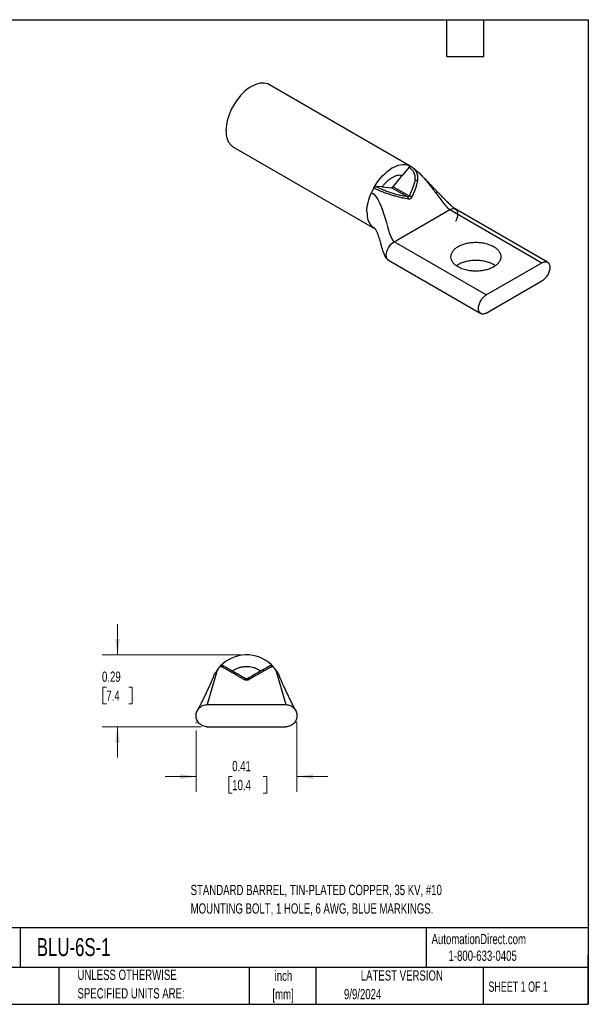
# Model space of a CAD drawing. Header units: inches. Extents: x 0.12 to 5.38, y 0.12 to 4.12.
# Tile 2 of 2: x 3.06 to 5.38, y 0.12 to 4.12. Entities that reach past the tile are written whole.
import ezdxf

# ---------------------------------------------------------------- set-up
doc = ezdxf.new("R2010")
doc.units = ezdxf.units.IN
doc.header["$LTSCALE"] = 0.5
doc.header["$MEASUREMENT"] = 0
doc.layers.add('TEXT', color=140, linetype='Continuous', lineweight=25)
doc.styles.add('SLDTEXTSTYLE0', font='TXT', dxfattribs={"width": 0.7})
doc.styles.add('SLDTEXTSTYLE1', font='TXT', dxfattribs={"width": 0.65})
doc.dimstyles.new('SLDDIMSTYLE3', dxfattribs={"dimtxt": 0.04248, "dimasz": 0.065, "dimexe": 0, "dimexo": 0.0625, "dimgap": 0.01062, "dimtad": 0, "dimtih": 1, "dimtoh": 1, "dimrnd": 1e-09, "dimdsep": 46, "dimtxsty": 'SLDTEXTSTYLE0', "dimsah": 1, "dimcen": 0.09, "dimadec": 0, "dimazin": 2, "dimtfac": 1, "dimtmove": 0, "dimatfit": 0, "dimfxl": 0, "dimfrac": 2, "dimtolj": 1, "dimtzin": 12, "dimarcsym": 0})

# ---------------------------------------------------------------- blocks, each defined once
blk = doc.blocks.new('_D_5')
at = {"color": 7, "linetype": 'Continuous', "lineweight": 0}
for p, q in [((3.4621, 1.5445), (3.4621, 1.6695)), ((3.9613, 1.5445), (3.3996, 1.5445)), ((3.4167, 1.4136), (3.4024, 1.4136)), ((3.4024, 1.4136), (3.4024, 1.3461)), ((3.5076, 1.4136), (3.5219, 1.4136)), ((3.5219, 1.4136), (3.5219, 1.3461)), ((3.4024, 1.3461), (3.4167, 1.3461)), ((3.5219, 1.3461), (3.5076, 1.3461)), ((3.8013, 1.2525), (3.3996, 1.2525)), ((3.4621, 1.2525), (3.4621, 1.1275))]:
    blk.add_line(p, q, dxfattribs=at)
at = {"color": 7, "linetype": 'Continuous', "lineweight": 18}
for points in [[(3.4621, 1.5445), (3.4721, 1.6095), (3.4521, 1.6095)], [(3.4621, 1.2525), (3.4521, 1.1875), (3.4721, 1.1875)]]:
    blk.add_solid(points, dxfattribs=at)
at = {"color": 7, "linetype": 'Continuous', "lineweight": 18, "char_height": 0.04167, "attachment_point": 1, "style": 'SLDTEXTSTYLE0'}
for s, insert in [('0.29', (3.399, 1.4769)), ('7.4', (3.4167, 1.3998))]:
    blk.add_mtext(s, dxfattribs=dict(at, insert=insert))
blk = doc.blocks.new('_D_6')
at = {"color": 7, "linetype": 'Continuous', "lineweight": 0}
for p, q in [((3.7813, 1.2725), (3.7813, 1.2675)), ((4.1913, 1.2725), (4.1913, 0.9878)), ((3.7813, 1.2375), (3.7813, 0.9878)), ((3.7813, 1.0503), (3.6563, 1.0503)), ((3.9281, 1.0503), (3.9139, 1.0503)), ((3.9139, 1.0503), (3.9139, 0.9828)), ((4.0544, 1.0503), (4.0686, 1.0503)), ((4.0686, 1.0503), (4.0686, 0.9828)), ((4.1913, 1.0503), (4.3163, 1.0503)), ((3.9139, 0.9828), (3.9281, 0.9828)), ((4.0686, 0.9828), (4.0544, 0.9828))]:
    blk.add_line(p, q, dxfattribs=at)
at = {"color": 7, "linetype": 'Continuous', "lineweight": 18}
for points in [[(3.7813, 1.0503), (3.7163, 1.0603), (3.7163, 1.0403)], [(4.1913, 1.0503), (4.2563, 1.0403), (4.2563, 1.0603)]]:
    blk.add_solid(points, dxfattribs=at)
at = {"color": 7, "linetype": 'Continuous', "lineweight": 18, "char_height": 0.04167, "attachment_point": 1, "style": 'SLDTEXTSTYLE0'}
for s, insert in [('0.41', (3.9281, 1.1135)), ('10.4', (3.9281, 1.0365))]:
    blk.add_mtext(s, dxfattribs=dict(at, insert=insert))

msp = doc.modelspace()

# ---------------------------------------------------------------- linework, layer by layer
for p, q in [((4.6517, 3.5301), (4.0789, 3.8607)), ((3.9329, 3.6078), (4.5057, 3.2772)), ((4.6454, 3.5251), (4.6195, 3.4929)), ((4.6461, 3.5247), (4.6454, 3.5251)), ((4.6595, 3.5252), (4.6539, 3.5286)), ((4.6548, 3.5282), (4.6547, 3.5282)), ((4.6548, 3.5282), (4.6592, 3.5252)), ((4.6592, 3.5242), (4.6579, 3.5253)), ((4.5822, 3.4464), (4.6195, 3.4929)), ((4.5119, 3.448), (4.5126, 3.4476)), ((4.5378, 3.4457), (4.5119, 3.448)), ((4.5378, 3.4457), (4.5751, 3.4423)), ((4.6403, 3.4047), (4.5751, 3.4423)), ((4.5822, 3.4464), (4.6473, 3.4088)), ((4.5857, 3.2232), (4.812, 3.3538)), ((4.812, 3.3538), (5.1868, 3.1375)), ((5.2093, 3.1397), (4.8345, 3.3561)), ((4.5058, 3.2774), (4.505, 3.2779)), ((4.5052, 3.2775), (4.5081, 3.2755)), ((4.9605, 3.0069), (4.5857, 3.2232)), ((4.5632, 3.1475), (4.938, 2.9311)), ((4.9605, 3.0069), (5.1868, 3.1375)), ((4.9965, 3.1252), (4.9899, 3.1299)), ((4.9605, 2.9334), (5.1868, 3.064)), ((3.7882, 1.3214), (3.7882, 1.3214)), ((3.8263, 1.3425), (4.1463, 1.3425)), ((4.1844, 1.3214), (4.1844, 1.3214)), ((3.8263, 1.2525), (4.1463, 1.2525))]:
    msp.add_line(p, q)
at = {"flags": 128}
for points in [[(4.0789, 3.8607), (4.0723, 3.8639), (4.0651, 3.8661), (4.0575, 3.8673), (4.0495, 3.8675), (4.0412, 3.8667), (4.0326, 3.8649), (4.0238, 3.862), (4.0149, 3.8582), (4.0059, 3.8535), (3.9969, 3.8479), (3.988, 3.8413), (3.9792, 3.834), (3.9706, 3.8259), (3.9623, 3.8171), (3.9543, 3.8077), (3.9467, 3.7978), (3.9396, 3.7873), (3.9329, 3.7764), (3.9268, 3.7653), (3.9213, 3.7538), (3.9165, 3.7423), (3.9124, 3.7307), (3.9089, 3.7191), (3.9062, 3.7076), (3.9042, 3.6963), (3.9031, 3.6853), (3.9027, 3.6747)], [(4.5032, 3.4415), (4.5097, 3.4526), (4.5167, 3.4633), (4.5242, 3.4735), (4.5322, 3.4832), (4.5404, 3.4923), (4.549, 3.5007), (4.5578, 3.5084), (4.5668, 3.5152), (4.5758, 3.5212), (4.5849, 3.5262), (4.594, 3.5304), (4.6029, 3.5335), (4.6116, 3.5356), (4.6201, 3.5368), (4.6282, 3.5368), (4.636, 3.5359), (4.6433, 3.5339), (4.6501, 3.5309)], [(4.6547, 3.5282), (4.654, 3.5286), (4.653, 3.5287), (4.6519, 3.5286), (4.6507, 3.5283), (4.6495, 3.5277), (4.6483, 3.5269), (4.6472, 3.5259), (4.6461, 3.5247)], [(3.9761, 1.4443), (3.9769, 1.4453), (3.9777, 1.4462), (3.9785, 1.447), (3.9792, 1.4476), (3.9799, 1.4481), (3.9804, 1.4484), (3.9809, 1.4485), (3.9813, 1.4484)], [(3.9965, 1.4443), (3.9957, 1.4453), (3.9949, 1.4462), (3.9941, 1.447), (3.9934, 1.4476), (3.9927, 1.4481), (3.9922, 1.4484), (3.9917, 1.4485), (3.9913, 1.4484)]]:
    msp.add_lwpolyline(points, dxfattribs=at)
for centre, radius, start, end in [((4.514, 3.4368), 0.0108, 97.1981, 157.3149), ((4.6711, 3.4533), 0.0184, 60.1821, 94.8235), ((4.6333, 3.3978), 0.00981, 347.5278, 44.9506), ((4.6413, 3.3839), 0.0257, 51.5801, 76.4098), ((3.9863, 1.3985), 0.146, 46.1879, 136.9539), ((3.8869, 1.4913), 0.01, 60.0011, 136.9625), ((4.0519, 1.4759), 0.00664, 33.2082, 106.0702), ((4.0857, 1.4913), 0.01, 43.037, 119.999)]:
    msp.add_arc(centre, radius, start, end)
for points, knots in [([(3.9027, 3.6747), (3.9029, 3.6696), (3.9032, 3.6594), (3.9059, 3.6456), (3.9103, 3.6333), (3.9162, 3.6227), (3.9239, 3.6143), (3.9295, 3.6093), (3.9329, 3.6078), (3.9329, 3.6078)], [0, 0, 0, 0, 0.166649, 0.333299, 0.499948, 0.666598, 0.833247, 0.999897, 1, 1, 1, 1]), ([(4.6454, 3.5251), (4.6458, 3.5255), (4.6465, 3.5263), (4.6476, 3.5273), (4.6488, 3.5281), (4.6504, 3.5289), (4.6523, 3.5294), (4.6535, 3.5288), (4.6541, 3.5286)], [0, 0, 0, 0, 0.126445, 0.249632, 0.373208, 0.500789, 0.749616, 1, 1, 1, 1]), ([(4.6461, 3.5247), (4.6506, 3.522), (4.6546, 3.5189), (4.6616, 3.5117), (4.6646, 3.5075), (4.6687, 3.4983), (4.6699, 3.4932), (4.6707, 3.4826), (4.6704, 3.4772), (4.6696, 3.4716)], [0, 0, 0, 0, 0.25, 0.25, 0.5, 0.5, 0.75, 0.75, 1, 1, 1, 1]), ([(4.6541, 3.5286), (4.6535, 3.529), (4.6522, 3.5298), (4.6508, 3.5306), (4.6501, 3.5309)], [0, 0, 0, 0, 0.506481, 1, 1, 1, 1]), ([(4.6547, 3.5282), (4.6546, 3.5283), (4.6544, 3.5284), (4.6541, 3.5286), (4.654, 3.5286), (4.654, 3.5287), (4.654, 3.5287), (4.654, 3.5287)], [0, 0, 0, 0, 0.537091, 0.836087, 0.96046, 0.985169, 1, 1, 1, 1]), ([(4.687, 3.5025), (4.6832, 3.506), (4.6759, 3.5127), (4.666, 3.5208), (4.6596, 3.525), (4.6573, 3.5264)], [0, 0, 0, 0, 0.40923, 0.795173, 1, 1, 1, 1]), ([(4.6592, 3.5252), (4.6601, 3.5246), (4.6634, 3.5225), (4.6682, 3.5179), (4.6735, 3.5115), (4.6775, 3.5041), (4.6801, 3.4959), (4.6813, 3.4872), (4.6814, 3.4783), (4.6806, 3.4723), (4.6803, 3.4693)], [0, 0, 0, 0, 0.049905, 0.183768, 0.320813, 0.459341, 0.597453, 0.734294, 0.868126, 1, 1, 1, 1]), ([(4.5378, 3.4457), (4.539, 3.4474), (4.5414, 3.4507), (4.5452, 3.4555), (4.5491, 3.46), (4.5531, 3.4643), (4.5571, 3.4683), (4.5613, 3.4721), (4.5655, 3.4756), (4.5698, 3.4788), (4.5742, 3.4818), (4.5801, 3.4854), (4.5875, 3.4892), (4.5961, 3.4923), (4.6043, 3.494), (4.6122, 3.4943), (4.6171, 3.4934), (4.6195, 3.4929)], [0, 0, 0, 0, 0.051094, 0.10142, 0.151166, 0.200532, 0.249721, 0.298936, 0.348381, 0.39826, 0.448767, 0.500092, 0.601787, 0.701016, 0.799374, 0.898502, 1, 1, 1, 1]), ([(4.6863, 3.5031), (4.689, 3.5005), (4.6955, 3.4944), (4.7054, 3.4837), (4.7174, 3.47), (4.7303, 3.4541), (4.7439, 3.4365), (4.757, 3.419), (4.7695, 3.4024), (4.781, 3.3871), (4.7909, 3.3746), (4.7992, 3.3651), (4.8059, 3.3581), (4.8101, 3.3552), (4.812, 3.3538)], [0, 0, 0, 0, 0.0572884, 0.1364513, 0.2194677, 0.3324867, 0.4476846, 0.5615367, 0.6702192, 0.7698431, 0.8567298, 0.9141344, 0.9613443, 1, 1, 1, 1]), ([(4.8345, 3.3561), (4.8337, 3.3566), (4.832, 3.3577), (4.828, 3.3607), (4.8222, 3.3657), (4.8152, 3.372), (4.8082, 3.3787), (4.8016, 3.385), (4.7914, 3.3951), (4.7784, 3.4084), (4.7637, 3.4236), (4.7508, 3.4371), (4.7397, 3.4488), (4.7313, 3.4577), (4.7255, 3.4638), (4.721, 3.4684), (4.7152, 3.4745), (4.7075, 3.4824), (4.698, 3.492), (4.6909, 3.4988), (4.687, 3.5025)], [0, 0, 0, 0, 0.019525, 0.038503, 0.075911, 0.126729, 0.168526, 0.211666, 0.256136, 0.373396, 0.480891, 0.562871, 0.645018, 0.714982, 0.738491, 0.765674, 0.806322, 0.859875, 0.925072, 1, 1, 1, 1]), ([(4.5032, 3.4415), (4.5035, 3.442), (4.5041, 3.4429), (4.5051, 3.4442), (4.5062, 3.4454), (4.5077, 3.4467), (4.5098, 3.4479), (4.5112, 3.448), (4.5119, 3.448)], [0, 0, 0, 0, 0.1264447, 0.2496317, 0.3732083, 0.5007885, 0.7496162, 1, 1, 1, 1]), ([(4.6429, 3.3957), (4.6391, 3.3965), (4.6318, 3.398), (4.6209, 3.4004), (4.608, 3.4035), (4.5931, 3.4073), (4.5747, 3.4126), (4.5562, 3.4186), (4.54, 3.4245), (4.528, 3.4293), (4.5192, 3.4331), (4.5112, 3.437), (4.5064, 3.4397), (4.504, 3.441)], [0, 0, 0, 0, 0.090606, 0.173987, 0.250263, 0.384287, 0.500019, 0.633822, 0.750022, 0.815748, 0.878397, 0.939438, 1, 1, 1, 1]), ([(4.6403, 3.4047), (4.6306, 3.4067), (4.6208, 3.4089), (4.6002, 3.4138), (4.5895, 3.4166), (4.5726, 3.4217), (4.5668, 3.4235), (4.555, 3.4277), (4.5491, 3.43), (4.5378, 3.4348), (4.5322, 3.4373), (4.5219, 3.4424), (4.5171, 3.445), (4.5126, 3.4476)], [0, 0, 0, 0, 0.25, 0.25, 0.5, 0.5, 0.625, 0.625, 0.75, 0.75, 0.875, 0.875, 1, 1, 1, 1]), ([(4.5751, 3.4423), (4.5755, 3.4423), (4.5762, 3.4423), (4.5774, 3.4427), (4.5789, 3.4433), (4.5805, 3.4445), (4.5817, 3.4458), (4.5822, 3.4464)], [0, 0, 0, 0, 0.166976, 0.332036, 0.500342, 0.749425, 1, 1, 1, 1]), ([(4.6696, 3.4716), (4.668, 3.4611), (4.6648, 3.4505), (4.6569, 3.4295), (4.6523, 3.4191), (4.6473, 3.4088)], [0, 0, 0, 0, 0.5, 0.5, 1, 1, 1, 1]), ([(4.6803, 3.4693), (4.6799, 3.4673), (4.6793, 3.4633), (4.6778, 3.4571), (4.676, 3.4505), (4.6738, 3.4435), (4.6703, 3.4337), (4.665, 3.4204), (4.6599, 3.4097), (4.6573, 3.404)], [0, 0, 0, 0, 0.0894065, 0.1838378, 0.2835945, 0.3889228, 0.5000101, 0.7348432, 1, 1, 1, 1]), ([(4.4754, 3.344), (4.4754, 3.3562), (4.4771, 3.3693), (4.4834, 3.3961), (4.4881, 3.4098), (4.4941, 3.4232)], [0, 0, 0, 0, 0.5, 0.5, 1, 1, 1, 1]), ([(4.6473, 3.4088), (4.647, 3.4071), (4.6461, 3.4058), (4.6436, 3.4044), (4.642, 3.4043), (4.6403, 3.4047)], [0, 0, 0, 0, 0.5, 0.5, 1, 1, 1, 1]), ([(4.6573, 3.404), (4.6569, 3.4032), (4.6561, 3.4017), (4.6546, 3.3998), (4.653, 3.3982), (4.6506, 3.3965), (4.6472, 3.3952), (4.6443, 3.3955), (4.6429, 3.3957)], [0, 0, 0, 0, 0.12836, 0.252727, 0.375678, 0.499829, 0.747048, 1, 1, 1, 1]), ([(4.812, 3.3538), (4.8215, 3.3593), (4.8379, 3.3593), (4.8468, 3.3372), (4.8409, 3.3156), (4.8353, 3.3055), (4.8353, 3.3055)], [0.2499744, 0.2499744, 0.2499744, 0.2499744, 0.4999744, 0.7499744, 0.9999744, 1, 1, 1, 1]), ([(4.4941, 3.2864), (4.4982, 3.2838), (4.5033, 3.2806), (4.5074, 3.2759), (4.5082, 3.2751)], [0, 0, 0, 0, 0.817194, 1, 1, 1, 1]), ([(4.505, 3.2779), (4.5039, 3.2784), (4.4999, 3.2806), (4.4965, 3.284), (4.4941, 3.2864)], [0, 0, 0, 0, 0.267922, 1, 1, 1, 1]), ([(4.5081, 3.2755), (4.5086, 3.275), (4.5095, 3.274), (4.5106, 3.2723), (4.5115, 3.2708), (4.5122, 3.2698), (4.5127, 3.2687), (4.5138, 3.2667), (4.5155, 3.2632), (4.5172, 3.2592), (4.5188, 3.2552), (4.5207, 3.2501), (4.5227, 3.244), (4.5251, 3.2366), (4.5275, 3.2283), (4.5301, 3.2192), (4.5326, 3.2102), (4.5348, 3.2024), (4.5369, 3.1952), (4.5392, 3.1877), (4.5421, 3.1793), (4.5457, 3.1703), (4.55, 3.1617), (4.5554, 3.1534), (4.5607, 3.1494), (4.5632, 3.1475)], [0, 0, 0, 0, 0.069793, 0.126152, 0.168619, 0.19718, 0.217242, 0.23782, 0.281754, 0.312358, 0.341392, 0.384806, 0.427813, 0.468403, 0.524782, 0.582335, 0.631778, 0.680333, 0.714231, 0.751647, 0.803409, 0.850048, 0.900333, 0.951093, 1, 1, 1, 1]), ([(4.8463, 3.1205), (4.8448, 3.1214), (4.8419, 3.1232), (4.8378, 3.126), (4.8341, 3.129), (4.8307, 3.1321), (4.8276, 3.1353), (4.8229, 3.1412), (4.818, 3.15), (4.8159, 3.162), (4.818, 3.1739), (4.8241, 3.1851), (4.8336, 3.1951), (4.8459, 3.2036), (4.8607, 3.2107), (4.878, 3.2162), (4.8973, 3.2198), (4.9181, 3.221), (4.9388, 3.2198), (4.9561, 3.2166), (4.9699, 3.2125), (4.9805, 3.2084), (4.9867, 3.2051), (4.9899, 3.2034)], [0, 0, 0, 0, 0.020146, 0.040136, 0.060049, 0.079966, 0.099967, 0.120131, 0.185079, 0.250093, 0.315042, 0.380056, 0.44001, 0.500029, 0.559983, 0.620002, 0.68495, 0.749964, 0.814913, 0.879927, 0.920044, 0.959854, 1, 1, 1, 1]), ([(4.9899, 3.2034), (4.9913, 3.2025), (4.9943, 3.2008), (4.9984, 3.1979), (5.0021, 3.1949), (5.0055, 3.1918), (5.0086, 3.1886), (5.0133, 3.1828), (5.0182, 3.1739), (5.0203, 3.162), (5.0182, 3.15), (5.012, 3.1388), (5.0026, 3.1288), (4.9903, 3.1203), (4.9755, 3.1132), (4.9582, 3.1077), (4.9388, 3.1042), (4.9181, 3.103), (4.8974, 3.1042), (4.88, 3.1074), (4.8663, 3.1114), (4.8557, 3.1155), (4.8494, 3.1189), (4.8463, 3.1205)], [0, 0, 0, 0, 0.020146, 0.040136, 0.060049, 0.079966, 0.099967, 0.120131, 0.185079, 0.250093, 0.315042, 0.380056, 0.44001, 0.500029, 0.559983, 0.620002, 0.68495, 0.749964, 0.814913, 0.879927, 0.920044, 0.959854, 1, 1, 1, 1]), ([(4.9899, 3.1299), (4.9849, 3.1325), (4.975, 3.1376), (4.9571, 3.143), (4.938, 3.1463), (4.9181, 3.1475), (4.8982, 3.1463), (4.879, 3.143), (4.8614, 3.1375), (4.848, 3.1315), (4.8418, 3.1268), (4.8396, 3.1252)], [0, 0, 0, 0, 0.117261, 0.234521, 0.351782, 0.469042, 0.586303, 0.703563, 0.820824, 0.938085, 1, 1, 1, 1]), ([(5.1868, 3.1375), (5.191, 3.1399), (5.1951, 3.1413), (5.2028, 3.1421), (5.2063, 3.1414), (5.2122, 3.138), (5.2146, 3.1353), (5.2178, 3.1283), (5.2186, 3.1239), (5.2186, 3.1143), (5.2178, 3.109), (5.2146, 3.0983), (5.2122, 3.0929), (5.2063, 3.0826), (5.2028, 3.0779), (5.1951, 3.0698), (5.191, 3.0664), (5.1868, 3.064)], [0, 0, 0, 0, 0.125, 0.125, 0.25, 0.25, 0.375, 0.375, 0.5, 0.5, 0.625, 0.625, 0.75, 0.75, 0.875, 0.875, 1, 1, 1, 1]), ([(4.9287, 2.9517), (4.9287, 2.9566), (4.9295, 2.9618), (4.9327, 2.9726), (4.9351, 2.978), (4.941, 2.9882), (4.9445, 2.993), (4.9522, 3.0011), (4.9563, 3.0045), (4.9605, 3.0069)], [0, 0, 0, 0, 0.25, 0.25, 0.5, 0.5, 0.75, 0.75, 1, 1, 1, 1]), ([(4.9605, 2.9334), (4.9563, 2.931), (4.9522, 2.9295), (4.9445, 2.9288), (4.941, 2.9294), (4.9351, 2.9328), (4.9327, 2.9356), (4.9295, 2.9426), (4.9287, 2.9469), (4.9287, 2.9517)], [0, 0, 0, 0, 0.25, 0.25, 0.5, 0.5, 0.75, 0.75, 1, 1, 1, 1]), ([(3.8519, 1.4545), (3.853, 1.4574), (3.8567, 1.4672), (3.8626, 1.476), (3.8667, 1.4822)], [0, 0, 0, 0, 0.2911, 1, 1, 1, 1]), ([(3.8796, 1.4981), (3.88, 1.4985), (3.8808, 1.4993), (3.8822, 1.5002), (3.8838, 1.5009), (3.886, 1.5014), (3.8888, 1.5014), (3.8909, 1.5004), (3.8919, 1.5)], [0, 0, 0, 0, 0.1264447, 0.2496317, 0.3732083, 0.5007885, 0.7496162, 1, 1, 1, 1]), ([(3.9761, 1.4443), (3.9721, 1.4466), (3.9642, 1.4511), (3.9531, 1.4576), (3.9402, 1.465), (3.9263, 1.4731), (3.9108, 1.482), (3.8977, 1.4894), (3.8889, 1.4941), (3.8841, 1.4963), (3.8815, 1.4974), (3.88, 1.498), (3.8797, 1.4981), (3.8796, 1.4981)], [0, 0, 0, 0, 0.090606, 0.173987, 0.250263, 0.384287, 0.500019, 0.633822, 0.750022, 0.815748, 0.878397, 0.939438, 1, 1, 1, 1]), ([(3.9813, 1.4484), (3.9709, 1.4543), (3.9607, 1.4603), (3.9405, 1.4719), (3.9306, 1.4777), (3.9171, 1.4854), (3.9128, 1.4879), (3.9052, 1.4923), (3.9019, 1.4942), (3.8968, 1.4971), (3.8949, 1.4982), (3.8925, 1.4996), (3.892, 1.4999), (3.8919, 1.5)], [0, 0, 0, 0, 0.25, 0.25, 0.5, 0.5, 0.625, 0.625, 0.75, 0.75, 0.875, 0.875, 1, 1, 1, 1]), ([(3.9285, 1.4788), (3.9302, 1.48), (3.9336, 1.4824), (3.939, 1.4856), (3.9445, 1.4884), (3.9501, 1.4908), (3.9558, 1.4929), (3.9617, 1.4946), (3.9677, 1.4959), (3.9738, 1.4968), (3.98, 1.4974), (3.9884, 1.4976), (3.9988, 1.497), (4.0109, 1.4948), (4.0226, 1.491), (4.0338, 1.4858), (4.0406, 1.4812), (4.0441, 1.4788)], [0, 0, 0, 0, 0.051094, 0.10142, 0.151166, 0.200532, 0.249721, 0.298936, 0.348381, 0.39826, 0.448767, 0.500092, 0.601787, 0.701016, 0.799374, 0.898502, 1, 1, 1, 1]), ([(4.0501, 1.4823), (4.0412, 1.4771), (4.0315, 1.4715), (4.0116, 1.4601), (4.0015, 1.4542), (3.9913, 1.4484)], [0, 0, 0, 0, 0.5, 0.5, 1, 1, 1, 1]), ([(4.0807, 1.5), (4.0806, 1.4999), (4.08, 1.4996), (4.0776, 1.4982), (4.0756, 1.497), (4.0703, 1.494), (4.0669, 1.492), (4.0591, 1.4875), (4.0547, 1.485), (4.0501, 1.4823)], [0, 0, 0, 0, 0.25, 0.25, 0.5, 0.5, 0.75, 0.75, 1, 1, 1, 1]), ([(4.093, 1.4981), (4.0929, 1.4981), (4.0928, 1.4981), (4.0923, 1.4978), (4.0914, 1.4975), (4.0901, 1.497), (4.0884, 1.4962), (4.0863, 1.4952), (4.0828, 1.4935), (4.0771, 1.4906), (4.0683, 1.4857), (4.0612, 1.4817), (4.0574, 1.4795)], [0, 0, 0, 0, 0.068802, 0.137623, 0.206886, 0.277046, 0.348633, 0.422284, 0.498764, 0.649983, 0.814994, 1, 1, 1, 1]), ([(4.0807, 1.5), (4.0812, 1.5002), (4.0822, 1.5007), (4.0838, 1.5012), (4.0855, 1.5014), (4.0877, 1.5012), (4.0905, 1.5004), (4.0922, 1.4989), (4.093, 1.4981)], [0, 0, 0, 0, 0.126445, 0.249632, 0.373208, 0.500789, 0.749616, 1, 1, 1, 1]), ([(4.093, 1.4981), (4.0921, 1.4991), (4.0902, 1.501), (4.0883, 1.5029), (4.0874, 1.5038)], [0, 0, 0, 0, 0.506481, 1, 1, 1, 1]), ([(4.1059, 1.4822), (4.11, 1.476), (4.1159, 1.4672), (4.1196, 1.4574), (4.1207, 1.4545)], [0, 0, 0, 0, 0.7068604, 1, 1, 1, 1]), ([(3.8516, 1.4547), (3.8514, 1.4543), (3.851, 1.4534), (3.8498, 1.4505), (3.848, 1.4465), (3.8458, 1.4413), (3.8433, 1.4358), (3.8415, 1.4316), (3.84, 1.4282), (3.8382, 1.4242), (3.8356, 1.4186), (3.8323, 1.4114), (3.8287, 1.4038), (3.8253, 1.3964), (3.8202, 1.3858), (3.8133, 1.3716), (3.8068, 1.3585), (3.8026, 1.35), (3.8006, 1.346), (3.7986, 1.3421), (3.7963, 1.3376), (3.7938, 1.3327), (3.7911, 1.3274), (3.7891, 1.3233), (3.7885, 1.3221), (3.7883, 1.3217)], [0, 0, 0, 0, 0.044721, 0.085986, 0.123916, 0.182907, 0.228205, 0.258058, 0.27694, 0.300506, 0.341045, 0.391217, 0.440946, 0.487443, 0.530587, 0.639985, 0.750573, 0.776719, 0.802056, 0.826519, 0.853928, 0.890595, 0.933556, 0.978302, 1, 1, 1, 1]), ([(3.9965, 1.4443), (3.9957, 1.4439), (3.9941, 1.443), (3.9916, 1.4422), (3.989, 1.4417), (3.9854, 1.4415), (3.9809, 1.442), (3.9777, 1.4435), (3.9761, 1.4443)], [0, 0, 0, 0, 0.12836, 0.252727, 0.375678, 0.499829, 0.747048, 1, 1, 1, 1]), ([(3.9913, 1.4484), (3.9898, 1.4475), (3.9881, 1.447), (3.9845, 1.447), (3.9828, 1.4475), (3.9813, 1.4484)], [0, 0, 0, 0, 0.5, 0.5, 1, 1, 1, 1]), ([(4.0574, 1.4795), (4.0558, 1.4786), (4.0523, 1.4766), (4.0469, 1.4734), (4.041, 1.47), (4.0346, 1.4663), (4.0254, 1.461), (4.0127, 1.4536), (4.0021, 1.4475), (3.9965, 1.4443)], [0, 0, 0, 0, 0.0894065, 0.1838378, 0.2835945, 0.3889228, 0.5000101, 0.7348432, 1, 1, 1, 1]), ([(4.1843, 1.3217), (4.1841, 1.3221), (4.1835, 1.3233), (4.1815, 1.3274), (4.1788, 1.3327), (4.1757, 1.3388), (4.172, 1.346), (4.1679, 1.3542), (4.1636, 1.3628), (4.1593, 1.3717), (4.1549, 1.3805), (4.151, 1.3887), (4.1474, 1.3964), (4.1439, 1.4038), (4.1403, 1.4114), (4.137, 1.4186), (4.1341, 1.4249), (4.1321, 1.4295), (4.1303, 1.4334), (4.1286, 1.4373), (4.1264, 1.4422), (4.1244, 1.4467), (4.1228, 1.4505), (4.1216, 1.4534), (4.1212, 1.4543), (4.121, 1.4547)], [0, 0, 0, 0, 0.0216982, 0.0664441, 0.1094044, 0.1460713, 0.197934, 0.2494162, 0.3038539, 0.360005, 0.4154346, 0.4694026, 0.5125469, 0.5590431, 0.6087727, 0.6589436, 0.6994825, 0.7355952, 0.7548432, 0.7852387, 0.8260227, 0.8760849, 0.9140144, 0.9552793, 1, 1, 1, 1]), ([(3.7813, 1.2975), (3.7813, 1.3034), (3.7825, 1.3092), (3.787, 1.3201), (3.7903, 1.3251), (3.7986, 1.3334), (3.8036, 1.3368), (3.8145, 1.3413), (3.8204, 1.3425), (3.8263, 1.3425)], [0, 0, 0, 0, 0.25, 0.25, 0.5, 0.5, 0.75, 0.75, 1, 1, 1, 1]), ([(4.1463, 1.3425), (4.1522, 1.3425), (4.1581, 1.3413), (4.169, 1.3368), (4.174, 1.3334), (4.1823, 1.3251), (4.1856, 1.3201), (4.1901, 1.3092), (4.1913, 1.3034), (4.1913, 1.2916), (4.1901, 1.2857), (4.1856, 1.2748), (4.1823, 1.2698), (4.174, 1.2615), (4.169, 1.2581), (4.1581, 1.2536), (4.1522, 1.2525), (4.1463, 1.2525)], [0, 0, 0, 0, 0.125, 0.125, 0.25, 0.25, 0.375, 0.375, 0.5, 0.5, 0.625, 0.625, 0.75, 0.75, 0.875, 0.875, 1, 1, 1, 1]), ([(3.8263, 1.2525), (3.8204, 1.2525), (3.8145, 1.2536), (3.8036, 1.2581), (3.7986, 1.2615), (3.7903, 1.2698), (3.787, 1.2748), (3.7825, 1.2857), (3.7813, 1.2916), (3.7813, 1.2975)], [0, 0, 0, 0, 0.25, 0.25, 0.5, 0.5, 0.75, 0.75, 1, 1, 1, 1])]:
    msp.add_open_spline(points, degree=3, knots=knots)
for points in [[(4.5032, 3.4415), (4.5, 3.4356), (4.4969, 3.4295), (4.4941, 3.4232)], [(4.5032, 3.4415), (4.5035, 3.4413), (4.5037, 3.4412), (4.504, 3.441)], [(4.4941, 3.4232), (4.5468, 3.3928), (4.5594, 3.2384), (4.5857, 3.2232)], [(4.4754, 3.344), (4.4754, 3.3312), (4.4792, 3.3076), (4.4887, 3.2922), (4.4941, 3.2864)], [(4.5539, 3.1681), (4.5539, 3.1772), (4.5598, 3.1987), (4.5763, 3.2178), (4.5857, 3.2232)], [(4.5625, 3.148), (4.5569, 3.1517), (4.5539, 3.159), (4.5539, 3.1681)], [(3.8667, 1.4822), (3.8667, 1.4822), (3.8263, 1.3425), (3.8263, 1.3425)], [(3.8796, 1.4981), (3.875, 1.4932), (3.8707, 1.4879), (3.8667, 1.4822)], [(3.8796, 1.4981), (3.8796, 1.4981), (3.8796, 1.4981), (3.8796, 1.4981)], [(4.093, 1.4981), (4.093, 1.4981), (4.093, 1.4981), (4.093, 1.4981)], [(4.1059, 1.4822), (4.1019, 1.4879), (4.0976, 1.4932), (4.093, 1.4981)], [(4.1059, 1.4822), (4.1059, 1.4822), (4.1463, 1.3425), (4.1463, 1.3425)]]:
    msp.add_open_spline(points, degree=3)
at = {"layer": 'TEXT'}
for p, q in [((0.125, 4.125), (5.375, 4.125)), ((4.8, 3.975), (4.8, 4.125)), ((4.95, 3.975), (4.95, 4.125)), ((5.375, 4.125), (5.375, 0.125)), ((4.8, 3.975), (4.95, 3.975)), ((5.375, 0.4356), (0.125, 0.4356)), ((3.0661, 0.4356), (3.0661, 0.275)), ((4.7161, 0.4356), (4.7161, 0.275)), ((5.375, 0.125), (5.375, 0.325)), ((5.375, 0.275), (0.125, 0.275)), ((3.224, 0.275), (3.224, 0.125)), ((3.9965, 0.275), (3.9965, 0.125)), ((4.268, 0.275), (4.268, 0.125)), ((4.9478, 0.275), (4.9478, 0.125)), ((0.125, 0.125), (5.375, 0.125))]:
    msp.add_line(p, q, dxfattribs=at)

# ---------------------------------------------------------------- texts
at = {"color": 7, "linetype": 'Continuous', "lineweight": 0, "char_height": 0.041667, "attachment_point": 1, "style": 'SLDTEXTSTYLE0'}
for s, insert in [('STANDARD BARREL, TIN-PLATED COPPER, 35 KV, #10', (3.7592, 0.6103)), ('MOUNTING BOLT, 1 HOLE, 6 AWG, BLUE MARKINGS.', (3.7592, 0.5351))]:
    msp.add_mtext(s, dxfattribs=dict(at, insert=insert))
at = {"color": 179, "linetype": 'Continuous', "lineweight": 18, "char_height": 0.041667, "attachment_point": 1, "style": 'SLDTEXTSTYLE0'}
for s, insert in [('AutomationDirect.com', (4.7381, 0.411)), ('1-800-633-0405', (4.8069, 0.3432))]:
    msp.add_mtext(s, dxfattribs=dict(at, insert=insert))
at = {"layer": 'TEXT'}
for s, insert, char_height, attachment_point, style in [('BLU-6S-1', (3.134, 0.394), 0.07292, 1, 'SLDTEXTSTYLE0'), ('UNLESS OTHERWISE', (3.2994, 0.2658), 0.041667, 1, 'SLDTEXTSTYLE0'), ('inch', (4.1363, 0.2618), 0.04167, 2, 'SLDTEXTSTYLE0'), ('LATEST VERSION', (4.6172, 0.2631), 0.041667, 2, 'SLDTEXTSTYLE0'), ('SHEET 1 OF 1', (4.9693, 0.2175), 0.041667, 1, 'SLDTEXTSTYLE1'), ('SPECIFIED UNITS ARE:', (3.2994, 0.1905), 0.041667, 1, 'SLDTEXTSTYLE0'), ('[mm]', (4.1349, 0.1865), 0.04167, 2, 'SLDTEXTSTYLE0'), ('9/9/2024', (4.3821, 0.1872), 0.04167, 1, 'SLDTEXTSTYLE0')]:
    msp.add_mtext(s, dxfattribs=dict(at, insert=insert, char_height=char_height, attachment_point=attachment_point, style=style))

# ---------------------------------------------------------------- dimensions: what is measured, and where the dimension line sits
at = {"color": 7, "linetype": 'Continuous', "lineweight": 18}
dim = msp.add_linear_dim(base=(3.4621, 1.5445), p1=(3.8263, 1.2525), p2=(3.9863, 1.5445), angle=90, dimstyle='SLDDIMSTYLE3', dxfattribs=at)
dim.commit()
dim.dimension.update_dxf_attribs({"geometry": '_D_5', "text_midpoint": (3.4621, 1.4136), "dimtype": 160})
dim = msp.add_linear_dim(base=(4.1913, 1.0503), p1=(3.7813, 1.2975), p2=(4.1913, 1.2975), dimstyle='SLDDIMSTYLE3', dxfattribs=at)
dim.commit()
dim.dimension.update_dxf_attribs({"geometry": '_D_6', "text_midpoint": (3.9913, 1.0503), "dimtype": 160})

doc.saveas('drawing.dxf')
